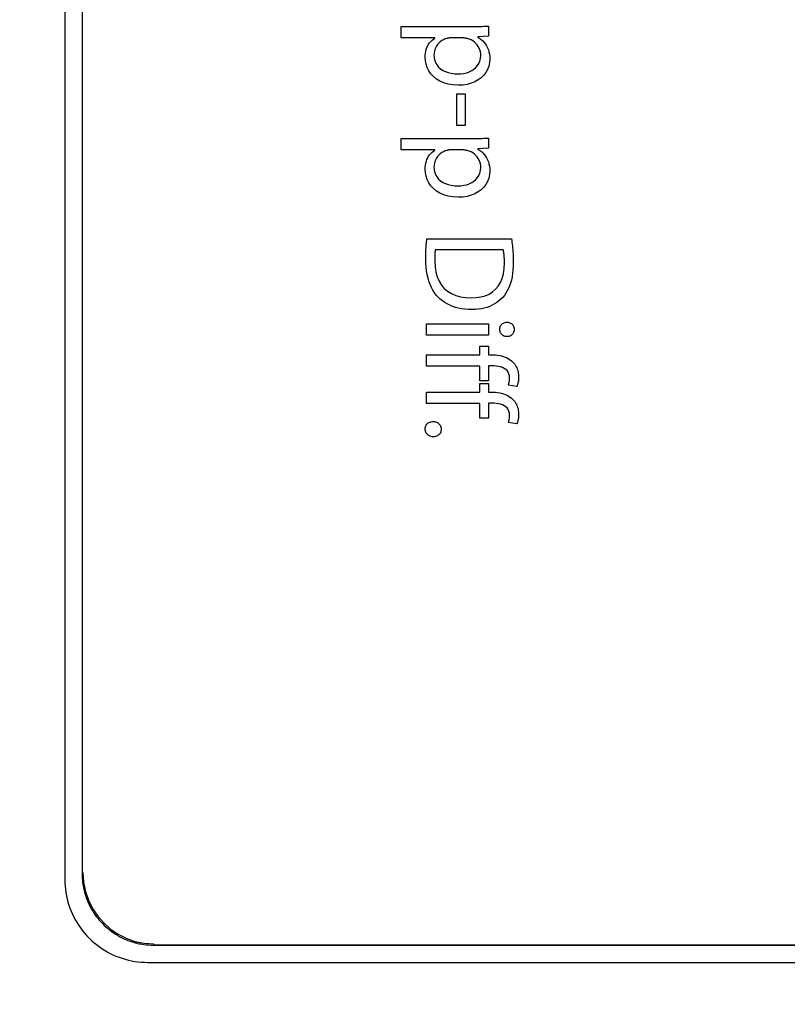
# Model space of a CAD drawing. Header units: inches. Extents: x 0 to 22, y 0 to 17.
# Tile 18 of 39: x 10.657 to 11.325, y 7.715 to 8.571. Entities that reach past the tile are written whole.
import ezdxf

# ---------------------------------------------------------------- set-up
doc = ezdxf.new("R2010")
doc.units = ezdxf.units.IN
doc.header["$LTSCALE"] = 1.21
doc.header["$MEASUREMENT"] = 0
doc.layers.get('0').update_dxf_attribs({"linetype": 'CONTINUOUS'})
doc.layers.add('DIMENSIONS', color=7, linetype='CONTINUOUS')
doc.styles.get("Standard").update_dxf_attribs({"font": 'txt', "width": 0.8})
doc.dimstyles.new('DIMSTYLE_1', dxfattribs={"dimtxt": 0.125, "dimasz": 0.18, "dimexe": 0.18, "dimexo": 0.0625, "dimgap": 0.09, "dimtad": 0, "dimtih": 1, "dimtoh": 1, "dimdec": 3, "dimzin": 4, "dimdsep": 46, "dimtxsty": 'STANDARD', "dimblk": '_FILLED', "dimblk1": '_FILLED', "dimblk2": '_FILLED', "dimcen": 0.09, "dimadec": 0, "dimazin": 0, "dimtp": 0.001, "dimtm": 0.001, "dimtfac": 1, "dimtdec": 3, "dimtofl": 0, "dimtmove": 0, "dimatfit": 3, "dimldrblk": '_FILLED', "dimfxl": 1, "dimtolj": 1, "dimtzin": 4, "dimarcsym": 0})

# ---------------------------------------------------------------- blocks, each defined once
blk = doc.blocks.new('_FILLED')
at = {"color": 0, "linetype": 'BYBLOCK'}
blk.add_solid([(0, 0), (-1, 0.1736), (-1, -0.1736)], dxfattribs=at)
blk = doc.blocks.new('*D1')
at = {"layer": 'DIMENSIONS', "color": 2, "linetype": 'CONTINUOUS'}
for p, q in [((8.13726, 8.62889), (8.13734, 5.36393)), ((12.47726, 6.48405), (12.47729, 5.36402)), ((8.13733, 5.48893), (9.61872, 5.48902)), ((12.47729, 5.48902), (11.16872, 5.48902))]:
    blk.add_line(p, q, dxfattribs=at)
at = {"layer": 'DIMENSIONS', "color": 2, "linetype": 'CONTINUOUS', "xscale": 0.18, "yscale": 0.18, "zscale": 0.18, "rotation": 180.003847}
blk.add_blockref('_FILLED', (8.13733, 5.48893), dxfattribs=at)
at = {"layer": 'DIMENSIONS', "color": 2, "linetype": 'CONTINUOUS', "xscale": 0.18, "yscale": 0.18, "zscale": 0.18}
blk.add_blockref('_FILLED', (12.47729, 5.48902), dxfattribs=at)
at = {"layer": 'DIMENSIONS', "color": 2, "linetype": 'CONTINUOUS', "width": 0.8}
for s, p in [('4.340', (9.68122, 5.42648)), ('[', (10.30622, 5.42648)), ('110.23', (10.40622, 5.42648)), (']', (11.00622, 5.42648))]:
    blk.add_text(s, height=0.125, dxfattribs=at).set_placement(p)

msp = doc.modelspace()

# ---------------------------------------------------------------- linework, layer by layer
at = {"color": 7, "linetype": 'CONTINUOUS'}
for p, q in [((10.69619, 9.70982), (10.69623, 7.82389)), ((10.71119, 9.70482), (10.71123, 7.82889)), ((11.05348, 8.56517), (11.05498, 8.56519)), ((11.05498, 8.56519), (11.05645, 8.56522)), ((11.05645, 8.56522), (11.05787, 8.56526)), ((11.05787, 8.56526), (11.05926, 8.56531)), ((11.05926, 8.56531), (11.06062, 8.56536)), ((11.06062, 8.56536), (11.06196, 8.56542)), ((11.06196, 8.56542), (11.06327, 8.56549)), ((11.06327, 8.56549), (11.06455, 8.56557)), ((11.06455, 8.56557), (11.06455, 8.5568)), ((10.98882, 8.56512), (11.0487, 8.56513)), ((10.98882, 8.55534), (10.98882, 8.56512)), ((11.0487, 8.56513), (11.05034, 8.56513)), ((11.05034, 8.56513), (11.05193, 8.56515)), ((11.05193, 8.56515), (11.05348, 8.56517)), ((11.06455, 8.5568), (11.05533, 8.55624)), ((11.01802, 8.55535), (10.98882, 8.55534)), ((11.01114, 8.54689), (11.0118, 8.54835)), ((11.0118, 8.54835), (11.01258, 8.54972)), ((11.01258, 8.54972), (11.01346, 8.55101)), ((11.01346, 8.55101), (11.01445, 8.5522)), ((11.01445, 8.5522), (11.01554, 8.55328)), ((11.01554, 8.55328), (11.01673, 8.55426)), ((11.01673, 8.55426), (11.01802, 8.55513)), ((11.01802, 8.55513), (11.01802, 8.55535)), ((11.01949, 8.54825), (11.01871, 8.54682)), ((11.02042, 8.54959), (11.01949, 8.54825)), ((11.0215, 8.55082), (11.02042, 8.54959)), ((11.02271, 8.55193), (11.0215, 8.55082)), ((11.02404, 8.5529), (11.02271, 8.55193)), ((11.02548, 8.55373), (11.02404, 8.5529)), ((11.02703, 8.55441), (11.02548, 8.55373)), ((11.02868, 8.55491), (11.02703, 8.55441)), ((11.02899, 8.55499), (11.02868, 8.55491)), ((11.02931, 8.55506), (11.02899, 8.55499)), ((11.02963, 8.55512), (11.02931, 8.55506)), ((11.02996, 8.55517), (11.02963, 8.55512)), ((11.0303, 8.55521), (11.02996, 8.55517)), ((11.03064, 8.55525), (11.0303, 8.55521)), ((11.03098, 8.55528), (11.03064, 8.55525)), ((11.03132, 8.55531), (11.03098, 8.55528)), ((11.03167, 8.55532), (11.03132, 8.55531)), ((11.03201, 8.55534), (11.03167, 8.55532)), ((11.03235, 8.55534), (11.03201, 8.55534)), ((11.03268, 8.55535), (11.03235, 8.55534)), ((11.04201, 8.55535), (11.03268, 8.55535)), ((11.04232, 8.55534), (11.04201, 8.55535)), ((11.04264, 8.55532), (11.04232, 8.55534)), ((11.04296, 8.55529), (11.04264, 8.55532)), ((11.04329, 8.55525), (11.04296, 8.55529)), ((11.04363, 8.55521), (11.04329, 8.55525)), ((11.04397, 8.55516), (11.04363, 8.55521)), ((11.04431, 8.5551), (11.04397, 8.55516)), ((11.04465, 8.55504), (11.04431, 8.5551)), ((11.04533, 8.55492), (11.04465, 8.55504)), ((11.04567, 8.55486), (11.04533, 8.55492)), ((11.046, 8.55481), (11.04567, 8.55486)), ((11.04778, 8.55424), (11.046, 8.55481)), ((11.04944, 8.55351), (11.04778, 8.55424)), ((11.05097, 8.55262), (11.04944, 8.55351)), ((11.05237, 8.55158), (11.05097, 8.55262)), ((11.05363, 8.55042), (11.05237, 8.55158)), ((11.05475, 8.54915), (11.05363, 8.55042)), ((11.05571, 8.54778), (11.05475, 8.54915)), ((11.05533, 8.55624), (11.05533, 8.55602)), ((11.05533, 8.55602), (11.05694, 8.555)), ((11.05694, 8.555), (11.05842, 8.55387)), ((11.05842, 8.55387), (11.05978, 8.55263)), ((11.05978, 8.55263), (11.06101, 8.5513)), ((11.06101, 8.5513), (11.0621, 8.54986)), ((11.0621, 8.54986), (11.06306, 8.54832)), ((11.06306, 8.54832), (11.06387, 8.54668)), ((11.00958, 8.53858), (11.00965, 8.54036)), ((11.00965, 8.54036), (11.00984, 8.54209)), ((11.00984, 8.54209), (11.01015, 8.54376)), ((11.01015, 8.54376), (11.01058, 8.54536)), ((11.01058, 8.54536), (11.01114, 8.54689)), ((11.01734, 8.54206), (11.01725, 8.54036)), ((11.01725, 8.54036), (11.01742, 8.53787)), ((11.01762, 8.54371), (11.01734, 8.54206)), ((11.01808, 8.5453), (11.01762, 8.54371)), ((11.01871, 8.54682), (11.01808, 8.5453)), ((11.05651, 8.54632), (11.05571, 8.54778)), ((11.05715, 8.54479), (11.05651, 8.54632)), ((11.05761, 8.5432), (11.05715, 8.54479)), ((11.0579, 8.54157), (11.05761, 8.5432)), ((11.0578, 8.53743), (11.05799, 8.53991)), ((11.05799, 8.53991), (11.0579, 8.54157)), ((11.06387, 8.54668), (11.06455, 8.54494)), ((11.06455, 8.54494), (11.06508, 8.54311)), ((11.06508, 8.54311), (11.06547, 8.54118)), ((11.06547, 8.54118), (11.0657, 8.53916)), ((11.00978, 8.53547), (11.00958, 8.53858)), ((11.01038, 8.53242), (11.00978, 8.53547)), ((11.01138, 8.52947), (11.01038, 8.53242)), ((11.01742, 8.53787), (11.01793, 8.53557)), ((11.01793, 8.53557), (11.01876, 8.53346)), ((11.01876, 8.53346), (11.01989, 8.53154)), ((11.01989, 8.53154), (11.02131, 8.52983)), ((11.05375, 8.52955), (11.05521, 8.53121)), ((11.05521, 8.53121), (11.05638, 8.53308)), ((11.05638, 8.53308), (11.05726, 8.53515)), ((11.05726, 8.53515), (11.0578, 8.53743)), ((11.06555, 8.53383), (11.06489, 8.53079)), ((11.06578, 8.53704), (11.06555, 8.53383)), ((11.0657, 8.53916), (11.06578, 8.53704)), ((11.01277, 8.52667), (11.01138, 8.52947)), ((11.01457, 8.52406), (11.01277, 8.52667)), ((11.01677, 8.52166), (11.01457, 8.52406)), ((11.02131, 8.52983), (11.02301, 8.52833)), ((11.02301, 8.52833), (11.02496, 8.52704)), ((11.02496, 8.52704), (11.02715, 8.52598)), ((11.02715, 8.52598), (11.02957, 8.52514)), ((11.02957, 8.52514), (11.03219, 8.52454)), ((11.03219, 8.52454), (11.03501, 8.52417)), ((11.03501, 8.52417), (11.03801, 8.52404)), ((11.03801, 8.52404), (11.04067, 8.52416)), ((11.04067, 8.52416), (11.04323, 8.5245)), ((11.04323, 8.5245), (11.04568, 8.52507)), ((11.04568, 8.52507), (11.04798, 8.52586)), ((11.04798, 8.52586), (11.05011, 8.52688)), ((11.05011, 8.52688), (11.05204, 8.52811)), ((11.05204, 8.52811), (11.05375, 8.52955)), ((11.06046, 8.52285), (11.05824, 8.52068)), ((11.06232, 8.52528), (11.06046, 8.52285)), ((11.0638, 8.52793), (11.06232, 8.52528)), ((11.06489, 8.53079), (11.0638, 8.52793)), ((11.01938, 8.51953), (11.01677, 8.52166)), ((11.02238, 8.5177), (11.01938, 8.51953)), ((11.02579, 8.51621), (11.02238, 8.5177)), ((11.02961, 8.51509), (11.02579, 8.51621)), ((11.03383, 8.5144), (11.02961, 8.51509)), ((11.03846, 8.51416), (11.03383, 8.5144)), ((11.04242, 8.51436), (11.03846, 8.51416)), ((11.04615, 8.51494), (11.04242, 8.51436)), ((11.04961, 8.51589), (11.04615, 8.51494)), ((11.05279, 8.51717), (11.04961, 8.51589)), ((11.05568, 8.51878), (11.05279, 8.51717)), ((11.05824, 8.52068), (11.05568, 8.51878)), ((11.03724, 8.50668), (11.04435, 8.50668)), ((11.03724, 8.47926), (11.03724, 8.50668)), ((11.04435, 8.50668), (11.04435, 8.47926)), ((11.04435, 8.47926), (11.03724, 8.47926)), ((10.98882, 8.46781), (11.0487, 8.46781)), ((10.98882, 8.45803), (10.98882, 8.46781)), ((11.0487, 8.46781), (11.05034, 8.46782)), ((11.05034, 8.46782), (11.05194, 8.46783)), ((11.05194, 8.46783), (11.05348, 8.46785)), ((11.05348, 8.46785), (11.05498, 8.46788)), ((11.05498, 8.46788), (11.05645, 8.46791)), ((11.05645, 8.46791), (11.05787, 8.46794)), ((11.05787, 8.46794), (11.05927, 8.46799)), ((11.05927, 8.46799), (11.06063, 8.46804)), ((11.06063, 8.46804), (11.06196, 8.4681)), ((11.06196, 8.4681), (11.06327, 8.46817)), ((11.06327, 8.46817), (11.06456, 8.46825)), ((11.06456, 8.46825), (11.06456, 8.45947)), ((11.01802, 8.45803), (10.98882, 8.45803)), ((11.01347, 8.45369), (11.01445, 8.45488)), ((11.01445, 8.45488), (11.01555, 8.45596)), ((11.01555, 8.45596), (11.01674, 8.45694)), ((11.01674, 8.45694), (11.01802, 8.4578)), ((11.01802, 8.4578), (11.01802, 8.45803)), ((11.02271, 8.4546), (11.0215, 8.45349)), ((11.02404, 8.45558), (11.02271, 8.4546)), ((11.02549, 8.45641), (11.02404, 8.45558)), ((11.02704, 8.45708), (11.02549, 8.45641)), ((11.02868, 8.45759), (11.02704, 8.45708)), ((11.02899, 8.45767), (11.02868, 8.45759)), ((11.02931, 8.45774), (11.02899, 8.45767)), ((11.02963, 8.4578), (11.02931, 8.45774)), ((11.02997, 8.45785), (11.02963, 8.4578)), ((11.0303, 8.4579), (11.02997, 8.45785)), ((11.03064, 8.45794), (11.0303, 8.4579)), ((11.03098, 8.45797), (11.03064, 8.45794)), ((11.03133, 8.45799), (11.03098, 8.45797)), ((11.03167, 8.45801), (11.03133, 8.45799)), ((11.03201, 8.45802), (11.03167, 8.45801)), ((11.03235, 8.45803), (11.03201, 8.45802)), ((11.03268, 8.45803), (11.03235, 8.45803)), ((11.04201, 8.45803), (11.03268, 8.45803)), ((11.04232, 8.45803), (11.04201, 8.45803)), ((11.04264, 8.45801), (11.04232, 8.45803)), ((11.04297, 8.45798), (11.04264, 8.45801)), ((11.0433, 8.45794), (11.04297, 8.45798)), ((11.04363, 8.45789), (11.0433, 8.45794)), ((11.04397, 8.45784), (11.04363, 8.45789)), ((11.04431, 8.45778), (11.04397, 8.45784)), ((11.04533, 8.45759), (11.04431, 8.45778)), ((11.04567, 8.45753), (11.04533, 8.45759)), ((11.046, 8.45748), (11.04567, 8.45753)), ((11.04778, 8.45692), (11.046, 8.45748)), ((11.04944, 8.45618), (11.04778, 8.45692)), ((11.05097, 8.45529), (11.04944, 8.45618)), ((11.05237, 8.45426), (11.05097, 8.45529)), ((11.05363, 8.4531), (11.05237, 8.45426)), ((11.06456, 8.45947), (11.05533, 8.45892)), ((11.05533, 8.45892), (11.05533, 8.4587)), ((11.05533, 8.4587), (11.05694, 8.45767)), ((11.05694, 8.45767), (11.05843, 8.45654)), ((11.05843, 8.45654), (11.05978, 8.45531)), ((11.05978, 8.45531), (11.06101, 8.45397)), ((11.06101, 8.45397), (11.0621, 8.45253)), ((11.00984, 8.44478), (11.01015, 8.44644)), ((11.01015, 8.44644), (11.01059, 8.44805)), ((11.01059, 8.44805), (11.01114, 8.44958)), ((11.01114, 8.44958), (11.0118, 8.45104)), ((11.0118, 8.45104), (11.01258, 8.45241)), ((11.01258, 8.45241), (11.01347, 8.45369)), ((11.01763, 8.44639), (11.01734, 8.44473)), ((11.01808, 8.44798), (11.01763, 8.44639)), ((11.01871, 8.4495), (11.01808, 8.44798)), ((11.01949, 8.45093), (11.01871, 8.4495)), ((11.02043, 8.45227), (11.01949, 8.45093)), ((11.0215, 8.45349), (11.02043, 8.45227)), ((11.05475, 8.45183), (11.05363, 8.4531)), ((11.05571, 8.45046), (11.05475, 8.45183)), ((11.05652, 8.449), (11.05571, 8.45046)), ((11.05715, 8.44747), (11.05652, 8.449)), ((11.05762, 8.44588), (11.05715, 8.44747)), ((11.0579, 8.44426), (11.05762, 8.44588)), ((11.0621, 8.45253), (11.06306, 8.45099)), ((11.06306, 8.45099), (11.06388, 8.44936)), ((11.06388, 8.44936), (11.06455, 8.44762)), ((11.06455, 8.44762), (11.06508, 8.44579)), ((11.06508, 8.44579), (11.06547, 8.44386)), ((11.00959, 8.44127), (11.00965, 8.44305)), ((11.00978, 8.43815), (11.00959, 8.44127)), ((11.00965, 8.44305), (11.00984, 8.44478)), ((11.01038, 8.4351), (11.00978, 8.43815)), ((11.01734, 8.44473), (11.01725, 8.44303)), ((11.01725, 8.44303), (11.01742, 8.44054)), ((11.01742, 8.44054), (11.01793, 8.43824)), ((11.01793, 8.43824), (11.01876, 8.43613)), ((11.05639, 8.43576), (11.05726, 8.43783)), ((11.05726, 8.43783), (11.05781, 8.44012)), ((11.05781, 8.44012), (11.05799, 8.4426)), ((11.05799, 8.4426), (11.0579, 8.44426)), ((11.06547, 8.44386), (11.0657, 8.44183)), ((11.06578, 8.43971), (11.06555, 8.43651)), ((11.0657, 8.44183), (11.06578, 8.43971)), ((11.01138, 8.43215), (11.01038, 8.4351)), ((11.01278, 8.42935), (11.01138, 8.43215)), ((11.01458, 8.42673), (11.01278, 8.42935)), ((11.01876, 8.43613), (11.01989, 8.43421)), ((11.01989, 8.43421), (11.02131, 8.4325)), ((11.02131, 8.4325), (11.02301, 8.431)), ((11.02301, 8.431), (11.02496, 8.42972)), ((11.02496, 8.42972), (11.02715, 8.42865)), ((11.02715, 8.42865), (11.02957, 8.42781)), ((11.04568, 8.42775), (11.04798, 8.42854)), ((11.04798, 8.42854), (11.05011, 8.42955)), ((11.05011, 8.42955), (11.05204, 8.43078)), ((11.05204, 8.43078), (11.05375, 8.43223)), ((11.05375, 8.43223), (11.05521, 8.43389)), ((11.05521, 8.43389), (11.05639, 8.43576)), ((11.0638, 8.43061), (11.06232, 8.42796)), ((11.06489, 8.43347), (11.0638, 8.43061)), ((11.06555, 8.43651), (11.06489, 8.43347)), ((11.01678, 8.42434), (11.01458, 8.42673)), ((11.01938, 8.42221), (11.01678, 8.42434)), ((11.02239, 8.42037), (11.01938, 8.42221)), ((11.0258, 8.41888), (11.02239, 8.42037)), ((11.02957, 8.42781), (11.0322, 8.42721)), ((11.0322, 8.42721), (11.03502, 8.42684)), ((11.03502, 8.42684), (11.03801, 8.42672)), ((11.03801, 8.42672), (11.04067, 8.42683)), ((11.04067, 8.42683), (11.04323, 8.42718)), ((11.04323, 8.42718), (11.04568, 8.42775)), ((11.0528, 8.41985), (11.04961, 8.41856)), ((11.05568, 8.42146), (11.0528, 8.41985)), ((11.05824, 8.42336), (11.05568, 8.42146)), ((11.06046, 8.42553), (11.05824, 8.42336)), ((11.06232, 8.42796), (11.06046, 8.42553)), ((11.02961, 8.41777), (11.0258, 8.41888)), ((11.03383, 8.41707), (11.02961, 8.41777)), ((11.03846, 8.41683), (11.03383, 8.41707)), ((11.04243, 8.41703), (11.03846, 8.41683)), ((11.04615, 8.41761), (11.04243, 8.41703)), ((11.04961, 8.41856), (11.04615, 8.41761)), ((11.01061, 8.37693), (11.01074, 8.37825)), ((11.01074, 8.37825), (11.01088, 8.37954)), ((11.01088, 8.37954), (11.01104, 8.38081)), ((11.01104, 8.38081), (11.08466, 8.38081)), ((11.08466, 8.38081), (11.08488, 8.37929)), ((11.08488, 8.37929), (11.08508, 8.37773)), ((11.08508, 8.37773), (11.08527, 8.37613)), ((11.01019, 8.36816), (11.01022, 8.36973)), ((11.01022, 8.36973), (11.01027, 8.37125)), ((11.01027, 8.37125), (11.01034, 8.37273)), ((11.01034, 8.37273), (11.01041, 8.37417)), ((11.01041, 8.37417), (11.0105, 8.37556)), ((11.0105, 8.37556), (11.01061, 8.37693)), ((11.0181, 8.369), (11.01805, 8.36825)), ((11.01817, 8.36972), (11.0181, 8.369)), ((11.01826, 8.37039), (11.01817, 8.36972)), ((11.01836, 8.37103), (11.01826, 8.37039)), ((11.07755, 8.37103), (11.01836, 8.37103)), ((11.07769, 8.37036), (11.07755, 8.37103)), ((11.07782, 8.36965), (11.07769, 8.37036)), ((11.07794, 8.36889), (11.07782, 8.36965)), ((11.07805, 8.36807), (11.07794, 8.36889)), ((11.08527, 8.37613), (11.08545, 8.37449)), ((11.08545, 8.37449), (11.08562, 8.37282)), ((11.08562, 8.37282), (11.08576, 8.37111)), ((11.08576, 8.37111), (11.08589, 8.36936)), ((11.08589, 8.36936), (11.086, 8.36758)), ((11.01014, 8.36315), (11.01015, 8.36487)), ((11.01022, 8.35957), (11.01014, 8.36315)), ((11.01015, 8.36487), (11.01016, 8.36654)), ((11.01016, 8.36654), (11.01019, 8.36816)), ((11.01793, 8.36493), (11.01792, 8.36403)), ((11.01792, 8.36403), (11.01792, 8.36312)), ((11.01792, 8.36312), (11.01792, 8.36126)), ((11.01792, 8.36126), (11.01813, 8.3563)), ((11.01795, 8.3658), (11.01793, 8.36493)), ((11.01797, 8.36664), (11.01795, 8.3658)), ((11.018, 8.36746), (11.01797, 8.36664)), ((11.01805, 8.36825), (11.018, 8.36746)), ((11.07816, 8.3672), (11.07805, 8.36807)), ((11.07826, 8.36629), (11.07816, 8.3672)), ((11.07834, 8.36532), (11.07826, 8.36629)), ((11.07842, 8.3643), (11.07834, 8.36532)), ((11.07848, 8.36323), (11.07842, 8.3643)), ((11.07852, 8.3621), (11.07848, 8.36323)), ((11.07855, 8.36093), (11.07852, 8.3621)), ((11.07856, 8.3597), (11.07855, 8.36093)), ((11.086, 8.36758), (11.08609, 8.36577)), ((11.08609, 8.36577), (11.08615, 8.36393)), ((11.08621, 8.36015), (11.08614, 8.35676)), ((11.08615, 8.36393), (11.08619, 8.36205)), ((11.08619, 8.36205), (11.08621, 8.36015)), ((11.01045, 8.35613), (11.01022, 8.35957)), ((11.01084, 8.35282), (11.01045, 8.35613)), ((11.01138, 8.34966), (11.01084, 8.35282)), ((11.01813, 8.3563), (11.01883, 8.35173)), ((11.01883, 8.35173), (11.01999, 8.34757)), ((11.07766, 8.35036), (11.07833, 8.35481)), ((11.07833, 8.35481), (11.07856, 8.3597)), ((11.08595, 8.35354), (11.08563, 8.35048)), ((11.08614, 8.35676), (11.08595, 8.35354)), ((11.01207, 8.34663), (11.01138, 8.34966)), ((11.0129, 8.34376), (11.01207, 8.34663)), ((11.01388, 8.34104), (11.0129, 8.34376)), ((11.01999, 8.34757), (11.02161, 8.34382)), ((11.02161, 8.34382), (11.02367, 8.34049)), ((11.07313, 8.33958), (11.07504, 8.34274)), ((11.07504, 8.34274), (11.07656, 8.34633)), ((11.07656, 8.34633), (11.07766, 8.35036)), ((11.0846, 8.34484), (11.08389, 8.34225)), ((11.08518, 8.34758), (11.0846, 8.34484)), ((11.08563, 8.35048), (11.08518, 8.34758)), ((11.01501, 8.33848), (11.01388, 8.34104)), ((11.01628, 8.33609), (11.01501, 8.33848)), ((11.01768, 8.33386), (11.01628, 8.33609)), ((11.02367, 8.34049), (11.02617, 8.33758)), ((11.02617, 8.33758), (11.02909, 8.3351)), ((11.02909, 8.3351), (11.03243, 8.33306)), ((11.06511, 8.33266), (11.06814, 8.33454)), ((11.06814, 8.33454), (11.07082, 8.33685)), ((11.07082, 8.33685), (11.07313, 8.33958)), ((11.08101, 8.33539), (11.0798, 8.33339)), ((11.0821, 8.33753), (11.08101, 8.33539)), ((11.08306, 8.33981), (11.0821, 8.33753)), ((11.08389, 8.34225), (11.08306, 8.33981)), ((11.01923, 8.33181), (11.01768, 8.33386)), ((11.02091, 8.32995), (11.01923, 8.33181)), ((11.0227, 8.32829), (11.02091, 8.32995)), ((11.02461, 8.32676), (11.0227, 8.32829)), ((11.02665, 8.32536), (11.02461, 8.32676)), ((11.03243, 8.33306), (11.03616, 8.33147)), ((11.03616, 8.33147), (11.04029, 8.33032)), ((11.04029, 8.33032), (11.04479, 8.32962)), ((11.04479, 8.32962), (11.04967, 8.32939)), ((11.04967, 8.32939), (11.05399, 8.32957)), ((11.05399, 8.32957), (11.05802, 8.33018)), ((11.05802, 8.33018), (11.06173, 8.33121)), ((11.06173, 8.33121), (11.06511, 8.33266)), ((11.07372, 8.32669), (11.0719, 8.32531)), ((11.07541, 8.3282), (11.07372, 8.32669)), ((11.077, 8.32984), (11.07541, 8.3282)), ((11.07846, 8.33155), (11.077, 8.32984)), ((11.0798, 8.33339), (11.07846, 8.33155)), ((11.0288, 8.32409), (11.02665, 8.32536)), ((11.03108, 8.32296), (11.0288, 8.32409)), ((11.03346, 8.32198), (11.03108, 8.32296)), ((11.03596, 8.32113), (11.03346, 8.32198)), ((11.03856, 8.32044), (11.03596, 8.32113)), ((11.04128, 8.31989), (11.03856, 8.32044)), ((11.04409, 8.3195), (11.04128, 8.31989)), ((11.047, 8.31926), (11.04409, 8.3195)), ((11.05001, 8.31918), (11.047, 8.31926)), ((11.05297, 8.31926), (11.05001, 8.31918)), ((11.05579, 8.3195), (11.05297, 8.31926)), ((11.05847, 8.31989), (11.05579, 8.3195)), ((11.06103, 8.32043), (11.05847, 8.31989)), ((11.06345, 8.32113), (11.06103, 8.32043)), ((11.06575, 8.32196), (11.06345, 8.32113)), ((11.06792, 8.32294), (11.06575, 8.32196)), ((11.06997, 8.32406), (11.06792, 8.32294)), ((11.0719, 8.32531), (11.06997, 8.32406)), ((11.01081, 8.30681), (11.06456, 8.30681)), ((11.01081, 8.29704), (11.01081, 8.30681)), ((11.06456, 8.30681), (11.06456, 8.29704)), ((11.07444, 8.30214), (11.07449, 8.30304)), ((11.07444, 8.30203), (11.07444, 8.30214)), ((11.07449, 8.3011), (11.07444, 8.30203)), ((11.07449, 8.30304), (11.07467, 8.30387)), ((11.07467, 8.30022), (11.07449, 8.3011)), ((11.07467, 8.30387), (11.07494, 8.30465)), ((11.07494, 8.29941), (11.07467, 8.30022)), ((11.07494, 8.30465), (11.07531, 8.30536)), ((11.07531, 8.30536), (11.07578, 8.30601)), ((11.07578, 8.30601), (11.07632, 8.30658)), ((11.07632, 8.30658), (11.07693, 8.30708)), ((11.07693, 8.30708), (11.0776, 8.30749)), ((11.0776, 8.30749), (11.07833, 8.30782)), ((11.07833, 8.30782), (11.07911, 8.30806)), ((11.07911, 8.30806), (11.07992, 8.30821)), ((11.07992, 8.30821), (11.08077, 8.30826)), ((11.08077, 8.30826), (11.08162, 8.30821)), ((11.08162, 8.30821), (11.08243, 8.30805)), ((11.08243, 8.30805), (11.0832, 8.3078)), ((11.0832, 8.3078), (11.08391, 8.30746)), ((11.08391, 8.30746), (11.08458, 8.30702)), ((11.08458, 8.30702), (11.08517, 8.30651)), ((11.08517, 8.30651), (11.0857, 8.30591)), ((11.0857, 8.30591), (11.08615, 8.30524)), ((11.08615, 8.30524), (11.08651, 8.30451)), ((11.08651, 8.30451), (11.08677, 8.3037)), ((11.08677, 8.30016), (11.08651, 8.29936)), ((11.08677, 8.3037), (11.08694, 8.30284)), ((11.08694, 8.30101), (11.08677, 8.30016)), ((11.08694, 8.30284), (11.08699, 8.30193)), ((11.08699, 8.30193), (11.08694, 8.30101)), ((11.06456, 8.29704), (11.01081, 8.29704)), ((11.07532, 8.29867), (11.07494, 8.29941)), ((11.07578, 8.29801), (11.07532, 8.29867)), ((11.07632, 8.29742), (11.07578, 8.29801)), ((11.07693, 8.29691), (11.07632, 8.29742)), ((11.0776, 8.29649), (11.07693, 8.29691)), ((11.07833, 8.29616), (11.0776, 8.29649)), ((11.07911, 8.29591), (11.07833, 8.29616)), ((11.07992, 8.29576), (11.07911, 8.29591)), ((11.08077, 8.29571), (11.07992, 8.29576)), ((11.08162, 8.29576), (11.08077, 8.29571)), ((11.08243, 8.29591), (11.08162, 8.29576)), ((11.0832, 8.29615), (11.08243, 8.29591)), ((11.08391, 8.29649), (11.0832, 8.29615)), ((11.08458, 8.29691), (11.08391, 8.29649)), ((11.08517, 8.29741), (11.08458, 8.29691)), ((11.0857, 8.29799), (11.08517, 8.29741)), ((11.08615, 8.29864), (11.0857, 8.29799)), ((11.08651, 8.29936), (11.08615, 8.29864)), ((11.05711, 8.28736), (11.06456, 8.28736)), ((11.05712, 8.27993), (11.05711, 8.28736)), ((11.06456, 8.28736), (11.06456, 8.27993)), ((11.01081, 8.27993), (11.05712, 8.27993)), ((11.01081, 8.27015), (11.01081, 8.27993)), ((11.06456, 8.27993), (11.06711, 8.27993)), ((11.06711, 8.27993), (11.06898, 8.27989)), ((11.06898, 8.27989), (11.07082, 8.27977)), ((11.07082, 8.27977), (11.07262, 8.27958)), ((11.07262, 8.27958), (11.07437, 8.2793)), ((11.07437, 8.2793), (11.07607, 8.27893)), ((11.07607, 8.27893), (11.0777, 8.27847)), ((11.0777, 8.27847), (11.07927, 8.27791)), ((11.07927, 8.27791), (11.08077, 8.27726)), ((11.08077, 8.27726), (11.08218, 8.2765)), ((11.08218, 8.2765), (11.08351, 8.27564)), ((11.08351, 8.27564), (11.08475, 8.27467)), ((11.08475, 8.27467), (11.08588, 8.27359)), ((11.05712, 8.27015), (11.01081, 8.27015)), ((11.05712, 8.25728), (11.05712, 8.27015)), ((11.06744, 8.27027), (11.06456, 8.27027)), ((11.06456, 8.27027), (11.06456, 8.25728)), ((11.06947, 8.27022), (11.06744, 8.27027)), ((11.07144, 8.27007), (11.06947, 8.27022)), ((11.07333, 8.26979), (11.07144, 8.27007)), ((11.07512, 8.26939), (11.07333, 8.26979)), ((11.07678, 8.26884), (11.07512, 8.26939)), ((11.0783, 8.26813), (11.07678, 8.26884)), ((11.07964, 8.26725), (11.0783, 8.26813)), ((11.08079, 8.26619), (11.07964, 8.26725)), ((11.08172, 8.26493), (11.08079, 8.26619)), ((11.08588, 8.27359), (11.08673, 8.27265)), ((11.08673, 8.27265), (11.08749, 8.27167)), ((11.08749, 8.27167), (11.08816, 8.27064)), ((11.08816, 8.27064), (11.08876, 8.26959)), ((11.08876, 8.26959), (11.08927, 8.2685)), ((11.08927, 8.2685), (11.08971, 8.26739)), ((11.08971, 8.26739), (11.09008, 8.26627)), ((11.09008, 8.26627), (11.09037, 8.26513)), ((11.06456, 8.25728), (11.05712, 8.25728)), ((11.08241, 8.26345), (11.08172, 8.26493)), ((11.08285, 8.26176), (11.08241, 8.26345)), ((11.08274, 8.25669), (11.08283, 8.25725)), ((11.08283, 8.25725), (11.0829, 8.25784)), ((11.08299, 8.25983), (11.08285, 8.26176)), ((11.0829, 8.25784), (11.08295, 8.25846)), ((11.08295, 8.25846), (11.08298, 8.25913)), ((11.08298, 8.25913), (11.08299, 8.25983)), ((11.09037, 8.26513), (11.09059, 8.26399)), ((11.09065, 8.25728), (11.09053, 8.25653)), ((11.09059, 8.26399), (11.09075, 8.26285)), ((11.09074, 8.25806), (11.09065, 8.25728)), ((11.09081, 8.25888), (11.09074, 8.25806)), ((11.09075, 8.26285), (11.09084, 8.26172)), ((11.09086, 8.25973), (11.09081, 8.25888)), ((11.09084, 8.26172), (11.09087, 8.2606)), ((11.09087, 8.2606), (11.09086, 8.25973)), ((11.05712, 8.25492), (11.06456, 8.25492)), ((11.05712, 8.24748), (11.05712, 8.25492)), ((11.06456, 8.25492), (11.06456, 8.24748)), ((11.08177, 8.25349), (11.08194, 8.25389)), ((11.08933, 8.25227), (11.08177, 8.25349)), ((11.08194, 8.25389), (11.0821, 8.2543)), ((11.0821, 8.2543), (11.08225, 8.25473)), ((11.08225, 8.25473), (11.08239, 8.25519)), ((11.08239, 8.25519), (11.08252, 8.25566)), ((11.08252, 8.25566), (11.08263, 8.25616)), ((11.08263, 8.25616), (11.08274, 8.25669)), ((11.08952, 8.25276), (11.08933, 8.25227)), ((11.08971, 8.2533), (11.08952, 8.25276)), ((11.0899, 8.25387), (11.08971, 8.2533)), ((11.09007, 8.25448), (11.0899, 8.25387)), ((11.09024, 8.25513), (11.09007, 8.25448)), ((11.09039, 8.25581), (11.09024, 8.25513)), ((11.09053, 8.25653), (11.09039, 8.25581)), ((11.01081, 8.24748), (11.05712, 8.24748)), ((11.01081, 8.2377), (11.01081, 8.24748)), ((11.06456, 8.24748), (11.06711, 8.24748)), ((11.06711, 8.24748), (11.06899, 8.24745)), ((11.06899, 8.24745), (11.07082, 8.24733)), ((11.07082, 8.24733), (11.07262, 8.24714)), ((11.07262, 8.24714), (11.07437, 8.24685)), ((11.07437, 8.24685), (11.07607, 8.24649)), ((11.07607, 8.24649), (11.0777, 8.24603)), ((11.0777, 8.24603), (11.07927, 8.24547)), ((11.07927, 8.24547), (11.08077, 8.24482)), ((11.08077, 8.24482), (11.08218, 8.24406)), ((11.08218, 8.24406), (11.08351, 8.2432)), ((11.08351, 8.2432), (11.08475, 8.24223)), ((11.08475, 8.24223), (11.08588, 8.24115)), ((11.08588, 8.24115), (11.08673, 8.24021)), ((11.08673, 8.24021), (11.08749, 8.23923)), ((11.05712, 8.2377), (11.01081, 8.2377)), ((11.05712, 8.22483), (11.05712, 8.2377)), ((11.06744, 8.23783), (11.06456, 8.23783)), ((11.06456, 8.23783), (11.06456, 8.22483)), ((11.06947, 8.23778), (11.06744, 8.23783)), ((11.07144, 8.23762), (11.06947, 8.23778)), ((11.07334, 8.23735), (11.07144, 8.23762)), ((11.07512, 8.23695), (11.07334, 8.23735)), ((11.07679, 8.2364), (11.07512, 8.23695)), ((11.0783, 8.23569), (11.07679, 8.2364)), ((11.07964, 8.23481), (11.0783, 8.23569)), ((11.08079, 8.23375), (11.07964, 8.23481)), ((11.08172, 8.23248), (11.08079, 8.23375)), ((11.08241, 8.23101), (11.08172, 8.23248)), ((11.08749, 8.23923), (11.08816, 8.2382)), ((11.08816, 8.2382), (11.08876, 8.23714)), ((11.08876, 8.23714), (11.08927, 8.23606)), ((11.08927, 8.23606), (11.08971, 8.23495)), ((11.08971, 8.23495), (11.09008, 8.23382)), ((11.09008, 8.23382), (11.09037, 8.23269)), ((11.09037, 8.23269), (11.09059, 8.23155)), ((11.09059, 8.23155), (11.09075, 8.23041)), ((11.06456, 8.22483), (11.05712, 8.22483)), ((11.08239, 8.22274), (11.08252, 8.22322)), ((11.08285, 8.22932), (11.08241, 8.23101)), ((11.08252, 8.22322), (11.08263, 8.22372)), ((11.08263, 8.22372), (11.08274, 8.22425)), ((11.08274, 8.22425), (11.08283, 8.2248)), ((11.08283, 8.2248), (11.0829, 8.2254)), ((11.083, 8.22738), (11.08285, 8.22932)), ((11.0829, 8.2254), (11.08295, 8.22602)), ((11.08295, 8.22602), (11.08298, 8.22668)), ((11.08298, 8.22668), (11.083, 8.22738)), ((11.09039, 8.22337), (11.09024, 8.22268)), ((11.09053, 8.22409), (11.09039, 8.22337)), ((11.09065, 8.22484), (11.09053, 8.22409)), ((11.09074, 8.22562), (11.09065, 8.22484)), ((11.09081, 8.22644), (11.09074, 8.22562)), ((11.09075, 8.23041), (11.09084, 8.22928)), ((11.09086, 8.22728), (11.09081, 8.22644)), ((11.09084, 8.22928), (11.09087, 8.22816)), ((11.09087, 8.22816), (11.09086, 8.22728)), ((11.00959, 8.21547), (11.00965, 8.2164)), ((11.00959, 8.21537), (11.00959, 8.21547)), ((11.00965, 8.21439), (11.00959, 8.21537)), ((11.00965, 8.2164), (11.00983, 8.21727)), ((11.00983, 8.21348), (11.00965, 8.21439)), ((11.00983, 8.21727), (11.01012, 8.21808)), ((11.01012, 8.21808), (11.01052, 8.21883)), ((11.01052, 8.21883), (11.01101, 8.21951)), ((11.01101, 8.21951), (11.01159, 8.22012)), ((11.01159, 8.22012), (11.01225, 8.22064)), ((11.01225, 8.22064), (11.013, 8.22109)), ((11.013, 8.22109), (11.01381, 8.22144)), ((11.01381, 8.22144), (11.01468, 8.2217)), ((11.01468, 8.2217), (11.01561, 8.22186)), ((11.01561, 8.22186), (11.01659, 8.22192)), ((11.01659, 8.22192), (11.01757, 8.22186)), ((11.01757, 8.22186), (11.0185, 8.22169)), ((11.0185, 8.22169), (11.01937, 8.22142)), ((11.01937, 8.22142), (11.02018, 8.22106)), ((11.02018, 8.22106), (11.02092, 8.22059)), ((11.02092, 8.22059), (11.02158, 8.22005)), ((11.02158, 8.22005), (11.02216, 8.21942)), ((11.02216, 8.21942), (11.02265, 8.21871)), ((11.02265, 8.21871), (11.02304, 8.21794)), ((11.02304, 8.21794), (11.02333, 8.2171)), ((11.02333, 8.2171), (11.02351, 8.21621)), ((11.02351, 8.21621), (11.02357, 8.21526)), ((11.02357, 8.21526), (11.02351, 8.21431)), ((11.08178, 8.22105), (11.08194, 8.22145)), ((11.08933, 8.21983), (11.08178, 8.22105)), ((11.08194, 8.22145), (11.0821, 8.22186)), ((11.0821, 8.22186), (11.08225, 8.22229)), ((11.08225, 8.22229), (11.08239, 8.22274)), ((11.08952, 8.22032), (11.08933, 8.21983)), ((11.08971, 8.22085), (11.08952, 8.22032)), ((11.0899, 8.22143), (11.08971, 8.22085)), ((11.09007, 8.22204), (11.0899, 8.22143)), ((11.09024, 8.22268), (11.09007, 8.22204)), ((11.01012, 8.21264), (11.00983, 8.21348)), ((11.01052, 8.21186), (11.01012, 8.21264)), ((11.01101, 8.21116), (11.01052, 8.21186)), ((11.01159, 8.21054), (11.01101, 8.21116)), ((11.01225, 8.21), (11.01159, 8.21054)), ((11.013, 8.20954), (11.01225, 8.21)), ((11.01381, 8.20918), (11.013, 8.20954)), ((11.01468, 8.20892), (11.01381, 8.20918)), ((11.01561, 8.20876), (11.01468, 8.20892)), ((11.01659, 8.20871), (11.01561, 8.20876)), ((11.01759, 8.20876), (11.01659, 8.20871)), ((11.01853, 8.20892), (11.01759, 8.20876)), ((11.01941, 8.20918), (11.01853, 8.20892)), ((11.02023, 8.20954), (11.01941, 8.20918)), ((11.02096, 8.20999), (11.02023, 8.20954)), ((11.02162, 8.21052), (11.02096, 8.20999)), ((11.02219, 8.21114), (11.02162, 8.21052)), ((11.02268, 8.21183), (11.02219, 8.21114)), ((11.02306, 8.21259), (11.02268, 8.21183)), ((11.02334, 8.21342), (11.02306, 8.21259)), ((11.02351, 8.21431), (11.02334, 8.21342)), ((10.71123, 7.82936), (10.71194, 7.83007)), ((10.71194, 7.83007), (10.71251, 7.82164)), ((10.71251, 7.82164), (10.71416, 7.81356)), ((10.71416, 7.81356), (10.71681, 7.80589)), ((10.71681, 7.80589), (10.7204, 7.79872)), ((10.7204, 7.79872), (10.72484, 7.79211)), ((10.72484, 7.79211), (10.73006, 7.78614)), ((10.73006, 7.78614), (10.73597, 7.78089)), ((10.73597, 7.78089), (10.74251, 7.77642)), ((10.74251, 7.77642), (10.74959, 7.77282)), ((10.74959, 7.77282), (10.75714, 7.77016)), ((10.75714, 7.77016), (10.76508, 7.7685)), ((10.76508, 7.7685), (10.77334, 7.76794)), ((10.77323, 7.7669), (11.55523, 7.76691)), ((10.77334, 7.76794), (10.77334, 7.76722)), ((10.77334, 7.76722), (11.55433, 7.76723)), ((10.76823, 7.7519), (11.56023, 7.75191))]:
    msp.add_line(p, q, dxfattribs=at)
msp.add_open_spline([(10.69623, 7.82389), (10.69623, 7.81638), (10.69862, 7.80126), (10.70902, 7.78088), (10.72522, 7.76468), (10.7456, 7.75428), (10.76073, 7.7519), (10.76823, 7.7519)], degree=3, knots=[0, 0, 0, 0, 0.199996, 0.399994, 0.599994, 0.799996, 1, 1, 1, 1], dxfattribs=at)
for points in [[(10.71123, 7.82889), (10.71123, 7.82644), (10.71138, 7.82398), (10.71167, 7.82154)], [(10.71167, 7.82154), (10.71193, 7.81938), (10.7123, 7.81722), (10.71279, 7.8151)], [(10.71279, 7.8151), (10.71293, 7.81448), (10.71308, 7.81386), (10.71324, 7.81325)], [(10.71324, 7.81325), (10.71392, 7.81062), (10.71478, 7.80804), (10.71581, 7.80552)], [(10.71581, 7.80552), (10.71629, 7.80433), (10.71681, 7.80315), (10.71737, 7.80199)], [(10.71737, 7.80199), (10.71801, 7.80068), (10.71869, 7.79938), (10.71941, 7.79812)], [(10.71941, 7.79812), (10.72074, 7.7958), (10.72221, 7.79358), (10.72382, 7.79145)], [(10.72382, 7.79145), (10.72413, 7.79104), (10.72444, 7.79064), (10.72476, 7.79024)], [(10.72476, 7.79024), (10.72614, 7.7885), (10.72762, 7.78684), (10.72918, 7.78527)], [(10.72918, 7.78527), (10.73088, 7.78355), (10.73269, 7.78193), (10.73458, 7.78042)], [(10.73458, 7.78042), (10.73482, 7.78023), (10.73506, 7.78004), (10.73531, 7.77985)], [(10.73531, 7.77985), (10.7374, 7.77823), (10.7396, 7.77675), (10.74188, 7.77541)], [(10.74188, 7.77541), (10.74333, 7.77456), (10.74482, 7.77376), (10.74633, 7.77304)], [(10.74633, 7.77304), (10.74728, 7.77258), (10.74823, 7.77215), (10.7492, 7.77174)], [(10.7492, 7.77174), (10.75167, 7.77071), (10.75421, 7.76983), (10.75679, 7.76911)], [(10.75679, 7.76911), (10.75767, 7.76887), (10.75855, 7.76865), (10.75944, 7.76845)], [(10.75944, 7.76845), (10.76126, 7.76803), (10.7631, 7.7677), (10.76496, 7.76745)], [(10.76496, 7.76745), (10.7677, 7.76708), (10.77047, 7.7669), (10.77323, 7.7669)]]:
    msp.add_open_spline(points, degree=3, dxfattribs=at)

# ---------------------------------------------------------------- dimensions: what is measured, and where the dimension line sits
at = {"layer": 'DIMENSIONS', "color": 2, "linetype": 'CONTINUOUS'}
dim = msp.add_linear_dim(base=(8.13733, 5.48893), p1=(12.47726, 6.48405), p2=(8.13726, 8.62889), angle=180.00131, dimstyle='DIMSTYLE_1', dxfattribs=at)
dim.commit()
dim.dimension.update_dxf_attribs({"geometry": '*D1', "text_midpoint": (10.39372, 5.48898), "dimtype": 160})

doc.saveas('drawing.dxf')
